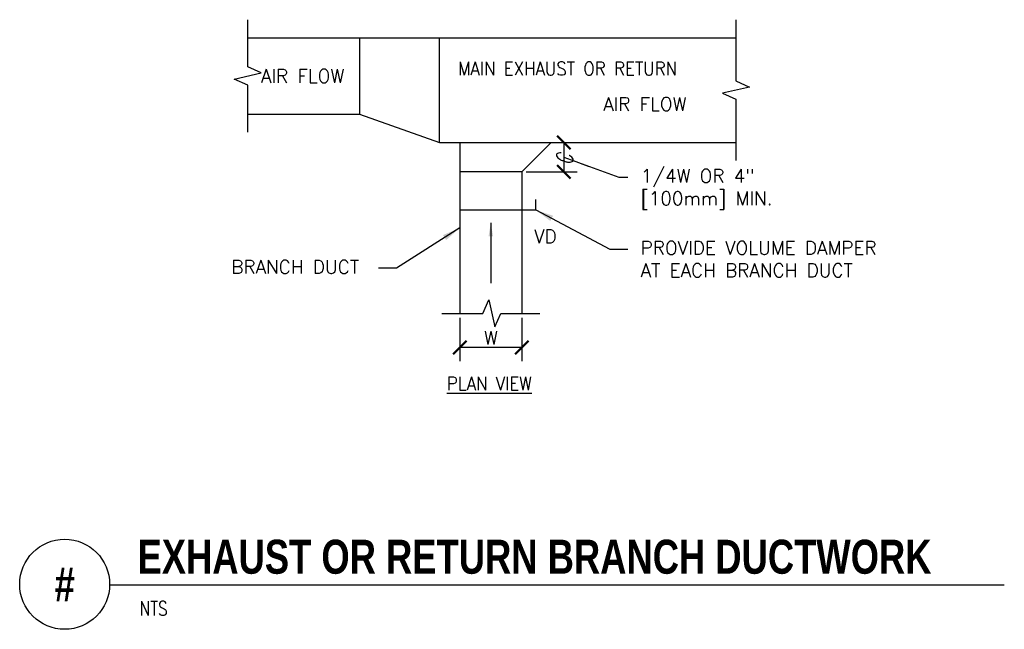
# Model space of a CAD drawing. Header units: inches. Extents: x 0.34 to 7.18, y 0.19 to 4.42.
import ezdxf
from ezdxf.enums import TextEntityAlignment as Align

# ---------------------------------------------------------------- set-up
doc = ezdxf.new("R2010")
doc.units = ezdxf.units.IN
doc.header["$MEASUREMENT"] = 0
doc.header["$PDSIZE"] = -1
doc.layers.get('Defpoints').update_dxf_attribs({"color": 2})
for name, color, linetype in [('M-DETL-DIMS', 2, 'Continuous'), ('M-DETL-HEVY', 5, 'Continuous'), ('M-DETL-MEDM', 4, 'Continuous'), ('M-DETL-TEXT', 2, 'Continuous')]:
    doc.layers.add(name, color=color, linetype=linetype)
doc.styles.add('BOLD', font='bold.shx', dxfattribs={"width": 0.9})
doc.styles.add('Romans', font='romans.shx')
doc.dimstyles.new('VA-Dims', dxfattribs={"dimtxt": 0.09375, "dimasz": 0.09375, "dimexe": 0.09375, "dimexo": 0.03125, "dimgap": 0.02, "dimtad": 1, "dimdec": 5, "dimzin": 0, "dimdsep": 46, "dimlunit": 4, "dimtxsty": 'Romans', "dimblk": 'ARCHTICK', "dimcen": 0.09375, "dimclrd": 256, "dimclre": 256, "dimclrt": 256, "dimadec": 0, "dimazin": 0, "dimtfac": 1, "dimtdec": 5, "dimtofl": 0, "dimtmove": 0, "dimatfit": 3, "dimfxl": 1, "dimfrac": 2, "dimtolj": 1, "dimtzin": 0, "dimlwd": -1, "dimlwe": -1, "dimarcsym": 0})
doc.dimstyles.new('VA-Lead', dxfattribs={"dimtxt": 0.09375, "dimasz": 0.125, "dimexe": 0.125, "dimexo": 0.03125, "dimgap": 0.02, "dimtad": 1, "dimdec": 5, "dimzin": 0, "dimdsep": 46, "dimlunit": 4, "dimtxsty": 'Romans', "dimcen": 0.125, "dimclrd": 256, "dimclre": 256, "dimclrt": 256, "dimadec": 0, "dimazin": 0, "dimtfac": 1, "dimtdec": 5, "dimtofl": 0, "dimtmove": 0, "dimatfit": 3, "dimfxl": 1, "dimfrac": 2, "dimtolj": 1, "dimtzin": 0, "dimlwd": -1, "dimlwe": -1, "dimarcsym": 0})
doc.dimstyles.new('VA-Loop', dxfattribs={"dimtxt": 0.09375, "dimasz": 0.18, "dimexe": 0.125, "dimexo": 0.0625, "dimgap": 0.09, "dimtad": 0, "dimtih": 1, "dimtoh": 1, "dimdec": 4, "dimzin": 0, "dimdsep": 46, "dimtxsty": 'Romans', "dimcen": 0.09, "dimclrd": 256, "dimclre": 256, "dimclrt": 256, "dimadec": 0, "dimazin": 0, "dimtfac": 1, "dimtdec": 4, "dimtofl": 0, "dimtmove": 0, "dimatfit": 3, "dimldrblk": 'dimloop1', "dimfxl": 1, "dimtolj": 1, "dimtzin": 0, "dimlwd": -1, "dimlwe": -1, "dimarcsym": 0})

# ---------------------------------------------------------------- blocks, each defined once
blk = doc.blocks.new('_ArchTick')
at = {"color": 0, "linetype": 'ByBlock', "const_width": 0.15}
blk.add_lwpolyline([(-0.5, -0.5), (0.5, 0.5)], dxfattribs=at)
blk = doc.blocks.new('*D4')
at = {"layer": 'Defpoints', "color": 0}
for p in [(4.0313, 3.5682), (3.8267, 3.3637), (4.1188, 3.3637)]:
    blk.add_point(p, dxfattribs=at)
at = {"layer": 'M-DETL-DIMS'}
for p, q in [((4.0625, 3.5682), (4.2126, 3.5682)), ((4.1188, 3.5682), (4.1188, 3.3637)), ((3.858, 3.3637), (4.2126, 3.3637))]:
    blk.add_line(p, q, dxfattribs=at)
at = {"layer": 'M-DETL-DIMS', "xscale": 0.09375, "yscale": 0.09375, "zscale": 0.09375}
for p, rotation in [((4.1188, 3.5682), 90), ((4.1188, 3.3637), 270)]:
    blk.add_blockref('_ArchTick', p, dxfattribs=dict(at, rotation=rotation))
blk = doc.blocks.new('*D5')
at = {"layer": 'Defpoints', "color": 0}
for p in [(3.3957, 2.3811), (3.8272, 2.3811), (3.3957, 2.1439)]:
    blk.add_point(p, dxfattribs=at)
at = {"layer": 'M-DETL-DIMS'}
for p, q in [((3.3957, 2.3498), (3.3957, 2.0502)), ((3.8272, 2.3498), (3.8272, 2.0502)), ((3.8272, 2.1439), (3.3957, 2.1439))]:
    blk.add_line(p, q, dxfattribs=at)
at = {"layer": 'M-DETL-DIMS', "xscale": 0.09375, "yscale": 0.09375, "zscale": 0.09375, "rotation": 180}
blk.add_blockref('_ArchTick', (3.3957, 2.1439), dxfattribs=at)
at = {"layer": 'M-DETL-DIMS', "xscale": 0.09375, "yscale": 0.09375, "zscale": 0.09375}
blk.add_blockref('_ArchTick', (3.8272, 2.1439), dxfattribs=at)
at = {"layer": 'M-DETL-DIMS', "insert": (3.6115, 2.2108), "char_height": 0.09375, "attachment_point": 5, "style": 'Romans'}
blk.add_mtext('\\A1;W', dxfattribs=at)
blk = doc.blocks.new('dimloop1')
blk.add_line((-0.383, 0), (-1, 0))
blk.add_lwpolyline([(0.15, -0.121, 0.038212), (0.207, -0.1, 0.102096), (0.278, -0.047, 0.184921), (0.296, 0, 0.184921), (0.278, 0.047, 0.102096), (0.207, 0.099, 0.060952), (0.115, 0.129, 0.047258), (-0.008, 0.14), (-0.078, 0.14, 0.047258), (-0.202, 0.129, 0.060952), (-0.294, 0.099, 0.102096), (-0.365, 0.047, 0.184921), (-0.383, 0, 0.184921), (-0.365, -0.047, 0.102096), (-0.294, -0.1, 0.060952), (-0.202, -0.129, 0.011023), (-0.173, -0.134, 0.047258)], format="xyb")

msp = doc.modelspace()

# ---------------------------------------------------------------- linework, layer by layer
at = {"layer": 'M-DETL-HEVY', "linetype": 'Continuous'}
for p, q in [((1.922484, 4.295394), (5.314961, 4.295394)), ((1.922484, 3.763591), (2.698873, 3.763591)), ((2.698873, 3.763591), (3.255846, 3.568234)), ((3.255846, 3.568234), (5.314961, 3.568234)), ((3.395723, 3.568234), (3.395723, 2.381063)), ((4.031278, 3.568234), (3.826719, 3.363674)), ((3.826719, 3.363674), (3.826719, 2.381063)), ((3.924242, 3.099374), (3.924242, 3.171959)), ((3.395723, 3.099374), (3.924242, 3.099374))]:
    msp.add_line(p, q, dxfattribs=at)
at = {"layer": 'M-DETL-MEDM', "linetype": 'Continuous'}
for p, q in [((2.698873, 4.295394), (2.698873, 3.763591)), ((3.255846, 3.568234), (3.255846, 4.295394)), ((3.826719, 3.363674), (3.395723, 3.363674))]:
    msp.add_line(p, q, dxfattribs=at)
at = {"layer": 'M-DETL-TEXT'}
msp.add_line((0.962753, 0.495079), (7.179604, 0.495079), dxfattribs=at)
for points in [[(1.922484, 3.638591), (1.922484, 3.9665), (1.828784, 4.008495), (2.016185, 4.05049), (1.922484, 4.092484), (1.922484, 4.420394)], [(5.314961, 4.420394), (5.314961, 3.994806), (5.408662, 3.952811), (5.22126, 3.910817), (5.314961, 3.868822), (5.314961, 3.443234)], [(3.270723, 2.381063), (3.555729, 2.381063), (3.597724, 2.474764), (3.639719, 2.287362), (3.681713, 2.381063), (3.951719, 2.381063)]]:
    msp.add_lwpolyline(points, dxfattribs=at)
for points in [[(2.672116, 4.029492, 0, 0.046875, 0), (2.531491, 4.029492, 0, 0, 0), (2.075759, 4.029492, 0, 0, 0)], [(5.050295, 3.834328, 0, 0.046875, 0), (4.90967, 3.834328, 0, 0, 0), (4.453938, 3.834328, 0, 0, 0)]]:
    msp.add_lwpolyline(points, format="xyseb", dxfattribs=at)
msp.add_circle((0.650253, 0.5), 0.312539, dxfattribs=at)

# ---------------------------------------------------------------- texts
for s, height, style, width, p in [('MAIN EXHAUST OR RETURN', 0.09375, 'Romans', 0.9, (3.383098, 4.034191)), ('%%UPLAN VIEW', 0.09375, 'Romans', 0.9, (3.306122, 1.846969)), ('EXHAUST OR RETURN BRANCH DUCTWORK', 0.23622047, 'BOLD', 0.8, (1.156419, 0.573171)), ('NTS', 0.0984252, 'Romans', 0.8, (1.170325, 0.283361))]:
    msp.add_text(s, height=height, dxfattribs=dict(at, style=style, width=width)).set_placement(p)
at = {"layer": 'M-DETL-TEXT', "style": 'BOLD', "width": 0.8}
msp.add_text('#', height=0.23622, dxfattribs=at).set_placement((0.650253, 0.5), align=Align.MIDDLE)
at = {"layer": 'M-DETL-TEXT', "char_height": 0.09375, "style": 'Romans'}
for s, insert, width, attachment_point in [('AIR FLOW', (2.303625, 4.029492), 0.58660714, 5), ('AIR FLOW', (4.681804, 3.834328), 0.58660714, 5), ('1/4W OR 4" [100mm] MIN.', (4.652799, 3.382932), 1.47609216, 1), ('VD', (3.990552, 2.91646), 0.58660714, 5), ('PROVIDE VOLUME DAMPER \\PAT EACH BRANCH DUCT', (4.652799, 2.882932), 1.93015607, 1), ('BRANCH DUCT', (1.807849, 2.75098), 1.0394329, 1)]:
    msp.add_mtext(s, dxfattribs=dict(at, insert=insert, width=width, attachment_point=attachment_point))

# ---------------------------------------------------------------- dimensions: what is measured, and where the dimension line sits
at = {"layer": 'M-DETL-DIMS'}
dim = msp.add_linear_dim(base=(4.118847, 3.363674), p1=(4.031278, 3.568234), p2=(3.826719, 3.363674), angle=90, text=' ', dimstyle='VA-Dims', override={"dimpost": '\\X'}, dxfattribs=at)
dim.commit()
dim.dimension.update_dxf_attribs({"geometry": '*D4', "text_midpoint": (4.118847, 3.465954)})
dim = msp.add_linear_dim(base=(3.395723, 2.143926), p1=(3.827215, 2.381063), p2=(3.395723, 2.381063), text='W', dimstyle='VA-Dims', override={"dimpost": '\\X'}, dxfattribs=at)
dim.commit()
dim.dimension.update_dxf_attribs({"geometry": '*D5', "text_midpoint": (3.611469, 2.210801)})

# ---------------------------------------------------------------- leaders
msp.add_leader([(3.611465, 3.010929), (3.611465, 2.591015)], dimstyle='VA-Dims', dxfattribs=at)
at = {"layer": 'M-DETL-TEXT'}
for points, dimstyle in [([(4.118847, 3.465954), (4.500174, 3.327411), (4.562674, 3.327411)], 'VA-Loop'), ([(3.924242, 3.099374), (4.437674, 2.827411), (4.562674, 2.827411)], 'VA-Lead'), ([(3.395723, 2.974649), (2.95578, 2.695458), (2.83078, 2.695458)], 'VA-Lead')]:
    msp.add_leader(points, dimstyle=dimstyle, override={"dimtad": 0}, dxfattribs=at)

doc.saveas('drawing.dxf')
